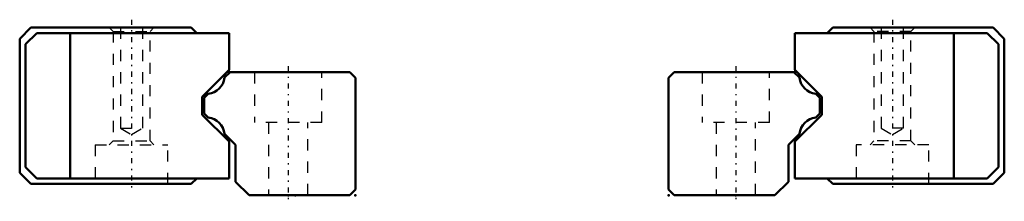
# Model space of a CAD drawing. Header units: millimetres. Extents: x -24 to 64, y -0.6 to 15.7.
import ezdxf

# ---------------------------------------------------------------- set-up
doc = ezdxf.new("R2010")
doc.units = ezdxf.units.MM
doc.linetypes.add('Center', pattern=[1.5, 0.45, -0.5, 0.05, -0.5])
doc.linetypes.add('Dashed', pattern=[2, 1, -1])
for name, color, linetype, lineweight in [('2d ConnectionPoints', 7, 'Continuous', 50), ('AM_0', 7, 'Continuous', 50), ('AM_7', 7, 'Center', 25), ('AM_9', 6, 'Dashed', 25)]:
    doc.layers.add(name, color=color, linetype=linetype, lineweight=lineweight)

# ---------------------------------------------------------------- blocks, each defined once
blk = doc.blocks.new('1_HR1530_Slider2_0_in_HR1530_160L_G20_40_47_0_0_0_2')
at = {"layer": 'AM_0'}
for p, q in [((48.66, 15), (48.16, 14.5)), ((63, 15), (48.66, 15)), ((64, 14), (63, 15)), ((62.48, 14.5), (45.28, 14.5)), ((45.28, 14.5), (45.28, 11.2)), ((59.5, 14.5), (59.5, 1.5)), ((62.48, 14.5), (63.48, 13.5)), ((63.48, 13.5), (63.48, 2.5)), ((64, 2), (64, 14)), ((45.28, 11.2), (47.68, 8.8)), ((45.3, 11.18), (45.3, 10.9)), ((47.68, 8.8), (47.68, 7.2)), ((47.68, 7.2), (45.28, 4.8)), ((45.28, 4.8), (45.28, 1.5)), ((45.3, 5.1), (45.3, 4.82)), ((63.48, 2.5), (62.48, 1.5)), ((63, 1), (64, 2)), ((62.48, 1.5), (45.28, 1.5)), ((48.16, 1.5), (48.66, 1)), ((48.66, 1), (63, 1))]:
    blk.add_line(p, q, dxfattribs=at)
at = {"layer": 'AM_7'}
blk.add_line((54, 15.7), (54, 0.3), dxfattribs=at)
at = {"layer": 'AM_9'}
for p, q in [((52, 15), (52.35, 14.65)), ((53, 15), (53, 6)), ((55, 6), (55, 15)), ((55.65, 14.65), (56, 15)), ((45.3, 14.5), (45.3, 11.18)), ((52.35, 14.65), (52.35, 4.85)), ((55.65, 14.65), (52.35, 14.65)), ((55.65, 4.85), (55.65, 14.65)), ((53, 6), (54, 5.423)), ((55, 6), (53, 6)), ((54, 5.423), (55, 6)), ((45.3, 4.82), (45.3, 1.5)), ((50.75, 4.5), (50.75, 1)), ((57.25, 4.5), (50.75, 4.5)), ((52.35, 4.85), (52, 4.5)), ((55.65, 4.85), (52.35, 4.85)), ((56, 4.5), (55.65, 4.85)), ((57.25, 1), (57.25, 4.5))]:
    blk.add_line(p, q, dxfattribs=at)
blk = doc.blocks.new('2_HR1530116020_Rail2_0_in_HR1530_160L_G20_40_47_0_0_0_2')
at = {"layer": 'AM_0'}
for p, q in [((34.5, 11), (34, 10.5)), ((45.2, 11), (34.5, 11)), ((45.687, 10.513), (45.2, 11)), ((34, 10.5), (34, 0.5)), ((47.5, 8.7), (47.145, 9.055)), ((47.5, 7.3), (47.5, 8.7)), ((47.145, 6.945), (47.5, 7.3)), ((44.7, 4.5), (45.687, 5.487)), ((44.7, 1.2), (44.7, 4.5)), ((43.5, 0), (44.7, 1.2)), ((34, 0.5), (34.5, 0)), ((34.5, 0), (43.5, 0))]:
    blk.add_line(p, q, dxfattribs=at)
for centre, start, end in [((47.327, 10.695), 186.33569, 263.66431), ((47.327, 5.305), 96.33543, 173.66457)]:
    blk.add_arc(centre, 1.65, start, end, dxfattribs=at)
at = {"layer": 'AM_7'}
blk.add_line((40, 11.55), (40, -0.55), dxfattribs=at)
at = {"layer": 'AM_9'}
for p, q in [((37, 11), (37, 6.5)), ((43, 6.5), (43, 11)), ((43, 6.5), (37, 6.5)), ((38.25, 6.5), (38.25, 0)), ((41.75, 0), (41.75, 6.5))]:
    blk.add_line(p, q, dxfattribs=at)
blk = doc.blocks.new('3_HR1530_Slider_0_in_HR1530_160L_G20_40_47_0_0_0_2')
at = {"layer": 'AM_0'}
for p, q in [((-24, 14), (-23, 15)), ((-23, 15), (-8.66, 15)), ((-8.66, 15), (-8.16, 14.5)), ((-22.48, 14.5), (-23.48, 13.5)), ((-5.28, 14.5), (-22.48, 14.5)), ((-19.5, 14.5), (-19.5, 1.5)), ((-5.28, 14.5), (-5.28, 11.2)), ((-24, 2), (-24, 14)), ((-23.48, 13.5), (-23.48, 2.5)), ((-5.28, 11.2), (-7.68, 8.8)), ((-5.3, 11.18), (-5.3, 10.9)), ((-7.68, 8.8), (-7.68, 7.2)), ((-7.68, 7.2), (-5.28, 4.8)), ((-5.3, 5.1), (-5.3, 4.82)), ((-5.28, 4.8), (-5.28, 1.5)), ((-23, 1), (-24, 2)), ((-23.48, 2.5), (-22.48, 1.5)), ((-8.66, 1), (-23, 1)), ((-5.28, 1.5), (-22.48, 1.5)), ((-8.16, 1.5), (-8.66, 1))]:
    blk.add_line(p, q, dxfattribs=at)
at = {"layer": 'AM_7'}
blk.add_line((-14, 15.7), (-14, 0.3), dxfattribs=at)
at = {"layer": 'AM_9'}
for p, q in [((-16, 15), (-15.65, 14.65)), ((-15, 15), (-15, 6)), ((-13, 6), (-13, 15)), ((-12.35, 14.65), (-12, 15)), ((-15.65, 14.65), (-15.65, 4.85)), ((-15.65, 14.65), (-12.35, 14.65)), ((-12.35, 4.85), (-12.35, 14.65)), ((-5.3, 14.5), (-5.3, 11.18)), ((-15, 6), (-14, 5.423)), ((-15, 6), (-13, 6)), ((-14, 5.423), (-13, 6)), ((-17.25, 4.5), (-17.25, 1)), ((-17.25, 4.5), (-10.75, 4.5)), ((-15.65, 4.85), (-16, 4.5)), ((-15.65, 4.85), (-12.35, 4.85)), ((-12, 4.5), (-12.35, 4.85)), ((-10.75, 1), (-10.75, 4.5)), ((-5.3, 4.82), (-5.3, 1.5))]:
    blk.add_line(p, q, dxfattribs=at)
blk = doc.blocks.new('4_HR1530116020_Rail_0_in_HR1530_160L_G20_40_47_0_0_0_2')
at = {"layer": 'AM_0'}
for p, q in [((-5.687, 10.513), (-5.2, 11)), ((-5.2, 11), (5.5, 11)), ((5.5, 11), (6, 10.5)), ((6, 10.5), (6, 0.5)), ((-7.5, 8.7), (-7.145, 9.055)), ((-7.5, 7.3), (-7.5, 8.7)), ((-7.145, 6.945), (-7.5, 7.3)), ((-4.7, 4.5), (-5.687, 5.487)), ((-4.7, 1.2), (-4.7, 4.5)), ((-3.5, 0), (-4.7, 1.2)), ((6, 0.5), (5.5, 0)), ((5.5, 0), (-3.5, 0))]:
    blk.add_line(p, q, dxfattribs=at)
for centre, start, end in [((-7.327, 10.695), 276.33569, 353.66431), ((-7.327, 5.305), 6.33543, 83.66457)]:
    blk.add_arc(centre, 1.65, start, end, dxfattribs=at)
at = {"layer": 'AM_7'}
blk.add_line((0, 11.55), (0, -0.55), dxfattribs=at)
at = {"layer": 'AM_9'}
for p, q in [((-3, 11), (-3, 6.5)), ((3, 6.5), (3, 11)), ((3, 6.5), (-3, 6.5)), ((-1.75, 6.5), (-1.75, 0)), ((1.75, 0), (1.75, 6.5))]:
    blk.add_line(p, q, dxfattribs=at)

msp = doc.modelspace()

# ---------------------------------------------------------------- linework, layer by layer
at = {"layer": '2d ConnectionPoints'}
for p in [(6, 0), (34, 0), (40, 0), (40, 0), (0, 0), (0.65, 0), (6, 0), (6, 0)]:
    msp.add_point(p, dxfattribs=at)

# ---------------------------------------------------------------- block references
for name in ['3_HR1530_Slider_0_in_HR1530_160L_G20_40_47_0_0_0_2', '1_HR1530_Slider2_0_in_HR1530_160L_G20_40_47_0_0_0_2', '4_HR1530116020_Rail_0_in_HR1530_160L_G20_40_47_0_0_0_2', '2_HR1530116020_Rail2_0_in_HR1530_160L_G20_40_47_0_0_0_2']:
    msp.add_blockref(name, (0, 0))

doc.saveas('drawing.dxf')
